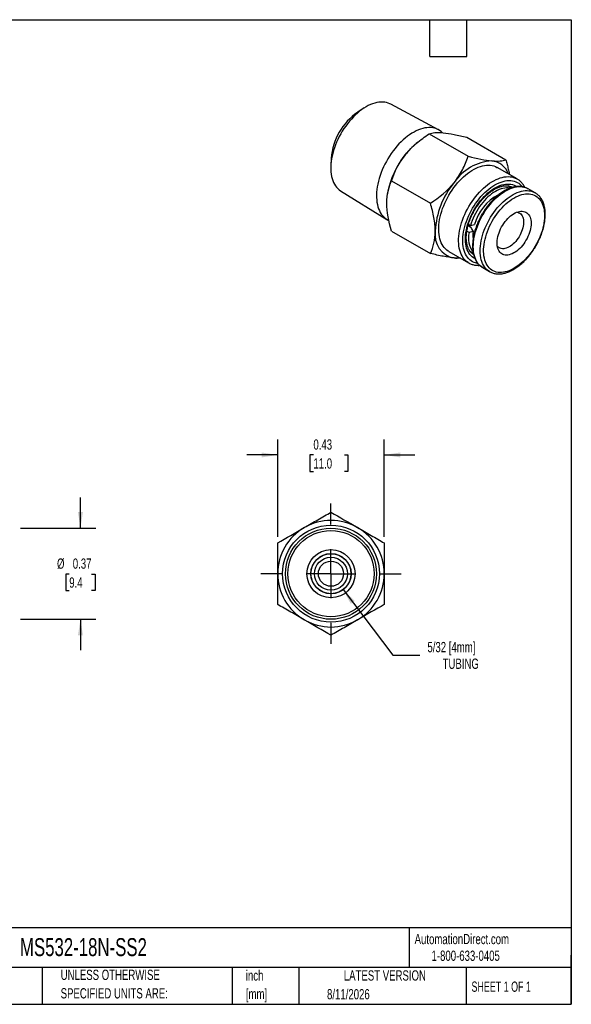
# Model space of a CAD drawing. Header units: inches. Extents: x 0.12 to 5.38, y 0.12 to 4.12.
# Tile 2 of 2: x 3.13 to 5.38, y 0.12 to 4.12. Entities that reach past the tile are written whole.
import ezdxf

# ---------------------------------------------------------------- set-up
doc = ezdxf.new("R2010")
doc.units = ezdxf.units.IN
doc.header["$LTSCALE"] = 0.5
doc.header["$MEASUREMENT"] = 0
doc.linetypes.add('SLD-Center', pattern=[0.75, 0.6, -0.05, 0.05, -0.05])
doc.linetypes.add('SLD-Solid', pattern=[0])
doc.layers.add('CENTER', color=40, linetype='SLD-Center')
doc.layers.add('DIMENSIONS', color=140, linetype='SLD-Solid', lineweight=25)
doc.layers.add('TEXT', color=140, linetype='SLD-Solid', lineweight=25)
doc.styles.add('SLDTEXTSTYLE0', font='TXT', dxfattribs={"width": 0.7})
doc.styles.add('SLDTEXTSTYLE1', font='TXT', dxfattribs={"width": 0.65})
doc.dimstyles.new('SLDDIMSTYLE1', dxfattribs={"dimtxt": 0.04248, "dimasz": 0.065, "dimexe": 0, "dimexo": 0.0625, "dimgap": 0.01062, "dimtad": 0, "dimtih": 1, "dimtoh": 1, "dimrnd": 1e-09, "dimdsep": 46, "dimtxsty": 'SLDTEXTSTYLE0', "dimsah": 1, "dimcen": 0.09, "dimadec": 0, "dimazin": 2, "dimtfac": 1, "dimtmove": 0, "dimatfit": 0, "dimfxl": 0, "dimfrac": 2, "dimtolj": 1, "dimtzin": 12, "dimarcsym": 0})
doc.dimstyles.new('SLDDIMSTYLE3', dxfattribs={"dimtxt": 0.04248, "dimasz": 0.065, "dimexe": 0, "dimexo": 0.0625, "dimgap": 0.01062, "dimtad": 0, "dimtih": 1, "dimtoh": 1, "dimrnd": 1e-09, "dimzin": 12, "dimdsep": 46, "dimtxsty": 'SLDTEXTSTYLE0', "dimsah": 1, "dimcen": 0, "dimadec": 0, "dimazin": 3, "dimtfac": 1, "dimtofl": 0, "dimtmove": 0, "dimatfit": 3, "dimfxl": 0, "dimfrac": 2, "dimtolj": 1, "dimtzin": 12, "dimarcsym": 0})

# ---------------------------------------------------------------- blocks, each defined once
blk = doc.blocks.new('SW_NOTE_0')
at = {"layer": 'TEXT', "color": 0, "char_height": 0.04167, "attachment_point": 1, "style": 'SLDTEXTSTYLE0'}
for s, insert in [('inch', (0, 0.0537)), ('[mm]', (0, -0.0215))]:
    blk.add_mtext(s, dxfattribs=dict(at, insert=insert))
blk = doc.blocks.new('SW_NOTE_0_1')
at = {"layer": 'TEXT', "color": 0, "char_height": 0.041667, "attachment_point": 1, "style": 'SLDTEXTSTYLE0'}
for s, insert in [('UNLESS OTHERWISE', (0, 0.0537)), ('SPECIFIED UNITS ARE:', (0, -0.0215))]:
    blk.add_mtext(s, dxfattribs=dict(at, insert=insert))
blk = doc.blocks.new('_D_2')
at = {"layer": 'DIMENSIONS'}
for p, q in [((3.3798, 2.0594), (3.3798, 2.1844)), ((3.1368, 2.0594), (3.4423, 2.0594)), ((3.3343, 1.873), (3.3201, 1.873)), ((3.3201, 1.873), (3.3201, 1.8055)), ((3.4252, 1.873), (3.4395, 1.873)), ((3.4395, 1.873), (3.4395, 1.8055)), ((3.3201, 1.8055), (3.3343, 1.8055)), ((3.4395, 1.8055), (3.4252, 1.8055)), ((3.1368, 1.6893), (3.4423, 1.6893)), ((3.3798, 1.6893), (3.3798, 1.5643))]:
    blk.add_line(p, q, dxfattribs=at)
for points in [[(3.3798, 2.0594), (3.3898, 2.1244), (3.3698, 2.1244)], [(3.3798, 1.6893), (3.3698, 1.6243), (3.3898, 1.6243)]]:
    blk.add_solid(points, dxfattribs=at)
at = {"layer": 'DIMENSIONS', "char_height": 0.04167, "attachment_point": 1, "style": 'SLDTEXTSTYLE0'}
for s, insert in [('%%c', (3.2846, 1.9362)), ('0.37', (3.3487, 1.9362)), ('9.4', (3.3343, 1.8592))]:
    blk.add_mtext(s, dxfattribs=dict(at, insert=insert))
blk = doc.blocks.new('_D_4')
at = {"layer": 'DIMENSIONS'}
for p, q in [((4.1815, 2.0243), (4.1815, 2.4193)), ((4.6146, 2.0243), (4.6146, 2.4193)), ((4.1815, 2.3568), (4.0565, 2.3568)), ((4.3268, 2.3568), (4.3126, 2.3568)), ((4.3126, 2.3568), (4.3126, 2.2893)), ((4.4531, 2.3568), (4.4673, 2.3568)), ((4.4673, 2.3568), (4.4673, 2.2893)), ((4.6146, 2.3568), (4.7396, 2.3568)), ((4.3126, 2.2893), (4.3268, 2.2893)), ((4.4673, 2.2893), (4.4531, 2.2893))]:
    blk.add_line(p, q, dxfattribs=at)
for points in [[(4.1815, 2.3568), (4.1165, 2.3668), (4.1165, 2.3468)], [(4.6146, 2.3568), (4.6796, 2.3468), (4.6796, 2.3668)]]:
    blk.add_solid(points, dxfattribs=at)
at = {"layer": 'DIMENSIONS', "char_height": 0.04167, "attachment_point": 1, "style": 'SLDTEXTSTYLE0'}
for s, insert in [('0.43', (4.3268, 2.4201)), ('11.0', (4.3268, 2.343))]:
    blk.add_mtext(s, dxfattribs=dict(at, insert=insert))
blk = doc.blocks.new('_D_5')
at = {"layer": 'DIMENSIONS'}
for p, q in [((4.4473, 1.8096), (4.6495, 1.5433)), ((4.6495, 1.5433), (4.7589, 1.5433))]:
    blk.add_line(p, q, dxfattribs=at)
blk.add_solid([(4.4473, 1.8096), (4.4786, 1.7518), (4.4945, 1.7639)], dxfattribs=at)
at = {"layer": 'DIMENSIONS', "char_height": 0.04167, "attachment_point": 1, "style": 'SLDTEXTSTYLE0'}
for s, insert in [('5/32 [4mm]', (4.7902, 1.597)), ('TUBING', (4.8519, 1.5295))]:
    blk.add_mtext(s, dxfattribs=dict(at, insert=insert))
blk = doc.blocks.new('SW_CENTERMARKSYMBOL_0')
at = {"layer": 'CENTER', "color": 0}
for p, q in [((0, 0.2), (0, 0.285)), ((0, 0), (0, 0.1)), ((-0.2, 0), (-0.285, 0)), ((0, 0), (-0.1, 0)), ((0, 0), (0, -0.1)), ((0, 0), (0.1, 0)), ((0.2, 0), (0.285, 0)), ((0, -0.2), (0, -0.285))]:
    blk.add_line(p, q, dxfattribs=at)

msp = doc.modelspace()

# ---------------------------------------------------------------- linework, layer by layer
for p, q in [((4.5332, 3.7663), (4.5069, 3.7495)), ((4.8351, 3.678), (4.6408, 3.7822)), ((4.7975, 3.6611), (4.9554, 3.57)), ((4.9506, 3.6474), (5.1085, 3.5563)), ((4.7493, 3.6259), (4.7446, 3.622)), ((4.3988, 3.5622), (4.3974, 3.5311)), ((5.1544, 3.4782), (5.0737, 3.5248)), ((4.6444, 3.4706), (4.8023, 3.3795)), ((5.1303, 3.4421), (5.1167, 3.45)), ((5.1182, 3.45), (5.1196, 3.4483)), ((5.1344, 3.4443), (5.1347, 3.4441)), ((5.1544, 3.4782), (5.1552, 3.4778)), ((4.4375, 3.43), (4.6249, 3.3138)), ((4.6281, 3.4202), (4.6276, 3.4172)), ((5.2279, 3.4222), (5.2, 3.4382)), ((4.9662, 3.2812), (4.9551, 3.2876)), ((4.9569, 3.2937), (4.9651, 3.289)), ((4.9651, 3.289), (4.9819, 3.2933)), ((4.6444, 3.2665), (4.8023, 3.1753)), ((4.9592, 3.2608), (4.9504, 3.2658)), ((4.976, 3.2651), (4.9592, 3.2608)), ((4.8769, 3.1838), (4.9576, 3.1372)), ((4.9632, 3.184), (4.9767, 3.1762)), ((4.9661, 3.1823), (4.964, 3.1827)), ((4.9773, 3.1713), (4.977, 3.1715)), ((5.015, 3.1177), (5.0147, 3.1179)), ((5.015, 3.1177), (5.0428, 3.1017)), ((5.0428, 3.1017), (5.0425, 3.1018))]:
    msp.add_line(p, q)
at = {"flags": 128}
for points in [[(4.6408, 3.7822), (4.6379, 3.7837), (4.6311, 3.7864), (4.6241, 3.7885), (4.6167, 3.7899), (4.609, 3.7906), (4.6011, 3.7906), (4.5929, 3.7899), (4.5846, 3.7884), (4.5761, 3.7863), (4.5674, 3.7835), (4.5587, 3.78), (4.5498, 3.7759), (4.541, 3.7711), (4.5321, 3.7657), (4.5233, 3.7596), (4.5146, 3.753), (4.5059, 3.7458), (4.4974, 3.7381), (4.489, 3.7299), (4.4809, 3.7212), (4.4729, 3.7121), (4.4653, 3.7025), (4.4579, 3.6926), (4.4508, 3.6824), (4.4441, 3.6718), (4.4377, 3.661), (4.4318, 3.65), (4.4262, 3.6389), (4.4211, 3.6276), (4.4164, 3.6162), (4.4123, 3.6047), (4.4085, 3.5933), (4.4053, 3.5819), (4.4027, 3.5706), (4.4005, 3.5595), (4.3989, 3.5485), (4.3978, 3.5377), (4.3972, 3.5272), (4.3972, 3.5169), (4.3978, 3.507), (4.3989, 3.4975), (4.4005, 3.4884), (4.4027, 3.4797), (4.4053, 3.4715), (4.4085, 3.4638), (4.4123, 3.4567), (4.4164, 3.4501), (4.4211, 3.4441), (4.4262, 3.4387), (4.4318, 3.4339), (4.4375, 3.43)], [(4.8514, 3.666), (4.8458, 3.6709), (4.8399, 3.6752), (4.8335, 3.6789), (4.8267, 3.6818), (4.8196, 3.6841), (4.8122, 3.6857), (4.8045, 3.6866), (4.7965, 3.6868), (4.7883, 3.6863), (4.7799, 3.685), (4.7713, 3.6831), (4.7626, 3.6805), (4.7538, 3.6773), (4.7448, 3.6733), (4.7359, 3.6687), (4.7269, 3.6635), (4.7179, 3.6577), (4.709, 3.6512), (4.7002, 3.6442), (4.6914, 3.6367), (4.6829, 3.6286), (4.6745, 3.62), (4.6663, 3.611), (4.6584, 3.6016), (4.6507, 3.5917), (4.6433, 3.5816), (4.6363, 3.571), (4.6296, 3.5603), (4.6232, 3.5492), (4.6173, 3.538), (4.6118, 3.5266), (4.6067, 3.5151), (4.6021, 3.5036), (4.5979, 3.492), (4.5943, 3.4804), (4.5911, 3.4689), (4.5885, 3.4574), (4.5864, 3.4461), (4.5848, 3.435), (4.5838, 3.4241), (4.5833, 3.4134), (4.5833, 3.4031), (4.5839, 3.393), (4.585, 3.3834), (4.5867, 3.3741), (4.5889, 3.3653), (4.5916, 3.357), (4.5948, 3.3492), (4.5985, 3.3419), (4.6027, 3.3352), (4.6074, 3.329), (4.6126, 3.3235), (4.6181, 3.3186), (4.6241, 3.3143), (4.6305, 3.3107), (4.6332, 3.3094)], [(4.8769, 3.1838), (4.8746, 3.1852), (4.8688, 3.1893), (4.8634, 3.1941), (4.8585, 3.1994), (4.854, 3.2054), (4.85, 3.2119), (4.8465, 3.219), (4.8434, 3.2266), (4.8409, 3.2347), (4.8389, 3.2433), (4.8374, 3.2523), (4.8365, 3.2617), (4.8361, 3.2715), (4.8362, 3.2815), (4.8369, 3.2919), (4.8381, 3.3025), (4.8399, 3.3133), (4.8421, 3.3243), (4.8449, 3.3353), (4.8482, 3.3465), (4.8519, 3.3576), (4.8562, 3.3688), (4.8609, 3.3799), (4.8661, 3.3909), (4.8716, 3.4018), (4.8776, 3.4125), (4.884, 3.4229), (4.8907, 3.4331), (4.8977, 3.443), (4.9051, 3.4526), (4.9127, 3.4617), (4.9205, 3.4705), (4.9286, 3.4788), (4.9368, 3.4866), (4.9452, 3.4939), (4.9537, 3.5007), (4.9623, 3.5069), (4.9709, 3.5125), (4.9796, 3.5175), (4.9882, 3.5218), (4.9968, 3.5256), (5.0053, 3.5286), (5.0137, 3.531), (5.022, 3.5327), (5.03, 3.5337), (5.0379, 3.534), (5.0455, 3.5336), (5.0528, 3.5326), (5.0599, 3.5308), (5.0666, 3.5283), (5.0729, 3.5252), (5.0737, 3.5248)], [(4.9575, 3.1373), (4.9553, 3.1386), (4.9495, 3.1427), (4.9442, 3.1475), (4.9392, 3.1528), (4.9347, 3.1588), (4.9307, 3.1653), (4.9272, 3.1724), (4.9242, 3.18), (4.9217, 3.1881), (4.9196, 3.1967), (4.9182, 3.2057), (4.9172, 3.2151), (4.9168, 3.2249), (4.917, 3.2349), (4.9176, 3.2453), (4.9188, 3.2559), (4.9206, 3.2667), (4.9228, 3.2776), (4.9256, 3.2887), (4.9289, 3.2999), (4.9327, 3.311), (4.9369, 3.3222), (4.9416, 3.3333), (4.9468, 3.3443), (4.9524, 3.3552), (4.9584, 3.3659), (4.9647, 3.3763), (4.9714, 3.3865), (4.9785, 3.3964), (4.9858, 3.406), (4.9934, 3.4151), (5.0012, 3.4239), (5.0093, 3.4322), (5.0175, 3.44), (5.0259, 3.4473), (5.0344, 3.4541), (5.043, 3.4603), (5.0517, 3.4659), (5.0603, 3.4709), (5.069, 3.4752), (5.0776, 3.479), (5.0861, 3.482), (5.0945, 3.4844), (5.1027, 3.4861), (5.1108, 3.4871), (5.1186, 3.4874), (5.1262, 3.487), (5.1336, 3.486), (5.1406, 3.4842), (5.1473, 3.4817), (5.1537, 3.4786), (5.1544, 3.4782)], [(4.9949, 3.1347), (4.993, 3.1351), (4.9861, 3.1366), (4.9795, 3.1389), (4.9733, 3.1418), (4.9675, 3.1454), (4.9621, 3.1496), (4.957, 3.1545), (4.9525, 3.16), (4.9484, 3.166), (4.9447, 3.1727), (4.9416, 3.1798), (4.9389, 3.1875), (4.9368, 3.1956), (4.9352, 3.2042), (4.9341, 3.2132), (4.9336, 3.2225), (4.9336, 3.2322), (4.9341, 3.2422), (4.9352, 3.2524), (4.9368, 3.2629), (4.9389, 3.2735), (4.9416, 3.2842), (4.9447, 3.295), (4.9484, 3.3058), (4.9525, 3.3166), (4.957, 3.3274), (4.9621, 3.338), (4.9675, 3.3486), (4.9733, 3.3589), (4.9795, 3.369), (4.9861, 3.3788), (4.993, 3.3883), (5.0002, 3.3975), (5.0076, 3.4062), (5.0153, 3.4146), (5.0231, 3.4225), (5.0312, 3.4299), (5.0393, 3.4368), (5.0476, 3.4431), (5.056, 3.4488), (5.0644, 3.454), (5.0727, 3.4585), (5.0811, 3.4624), (5.0894, 3.4656), (5.0975, 3.4682), (5.1056, 3.4701), (5.1135, 3.4713), (5.1211, 3.4718), (5.1286, 3.4716), (5.1357, 3.4707), (5.1426, 3.4692), (5.1492, 3.4669), (5.1554, 3.464), (5.1612, 3.4604), (5.1667, 3.4561), (5.1717, 3.4513), (5.1752, 3.4471)], [(4.9832, 3.1544), (4.9776, 3.1576), (4.9722, 3.1614), (4.9673, 3.166), (4.9628, 3.1711), (4.9587, 3.1769), (4.9552, 3.1832), (4.9521, 3.1901), (4.9496, 3.1975), (4.9475, 3.2053), (4.946, 3.2136), (4.9451, 3.2224), (4.9447, 3.2315), (4.9448, 3.2409), (4.9455, 3.2506), (4.9467, 3.2605), (4.9485, 3.2706), (4.9508, 3.2809), (4.9536, 3.2913), (4.9569, 3.3017), (4.9607, 3.3122), (4.965, 3.3226), (4.9697, 3.3329), (4.9749, 3.343), (4.9804, 3.353), (4.9864, 3.3628), (4.9927, 3.3722), (4.9993, 3.3814), (5.0063, 3.3902), (5.0135, 3.3986), (5.0209, 3.4066), (5.0285, 3.4141), (5.0363, 3.4211), (5.0442, 3.4275), (5.0522, 3.4334), (5.0603, 3.4387), (5.0684, 3.4434), (5.0765, 3.4474), (5.0845, 3.4508), (5.0924, 3.4535), (5.1002, 3.4555), (5.1078, 3.4568), (5.1153, 3.4574), (5.1225, 3.4573), (5.1294, 3.4565), (5.136, 3.455), (5.1423, 3.4528), (5.1483, 3.4499), (5.1524, 3.4474)], [(5.1262, 3.4409), (5.1246, 3.4412), (5.118, 3.4419), (5.1112, 3.4419), (5.1041, 3.4412), (5.0968, 3.4398), (5.0894, 3.4377), (5.0818, 3.4349), (5.0742, 3.4314), (5.0665, 3.4273), (5.0588, 3.4226), (5.0512, 3.4173), (5.0437, 3.4114), (5.0362, 3.405), (5.0289, 3.398), (5.0218, 3.3906), (5.0149, 3.3827), (5.0083, 3.3744), (5.002, 3.3658), (4.9959, 3.3568), (4.9903, 3.3476), (4.985, 3.3381), (4.9801, 3.3284), (4.9756, 3.3187), (4.9716, 3.3088), (4.9681, 3.2989), (4.9651, 3.289)], [(4.9975, 3.2962), (5.0022, 3.3069), (5.0074, 3.3175), (5.013, 3.3279), (5.019, 3.3382), (5.0254, 3.3482), (5.0321, 3.3579), (5.0391, 3.3672), (5.0464, 3.3762), (5.0539, 3.3848), (5.0616, 3.393), (5.0696, 3.4007), (5.0777, 3.4079), (5.0859, 3.4145), (5.0942, 3.4206), (5.1026, 3.4261), (5.111, 3.431), (5.1194, 3.4353), (5.1277, 3.4389), (5.1359, 3.4419), (5.144, 3.4442), (5.152, 3.4458), (5.1598, 3.4467), (5.1674, 3.4469), (5.1747, 3.4464), (5.1818, 3.4452), (5.1885, 3.4434), (5.1949, 3.4409), (5.2, 3.4382)], [(5.0381, 3.2751), (5.0428, 3.2856), (5.0479, 3.2959), (5.0534, 3.3061), (5.0593, 3.3161), (5.0655, 3.3258), (5.0721, 3.3352), (5.079, 3.3443), (5.0862, 3.353), (5.0936, 3.3613), (5.1012, 3.3691), (5.1091, 3.3765), (5.117, 3.3833), (5.1251, 3.3896), (5.1332, 3.3953), (5.1414, 3.4004), (5.1496, 3.4049), (5.1578, 3.4087), (5.1659, 3.4119), (5.1738, 3.4144), (5.1817, 3.4163), (5.1894, 3.4174), (5.1968, 3.4178), (5.2041, 3.4176), (5.211, 3.4166), (5.2177, 3.4149), (5.224, 3.4126), (5.23, 3.4096), (5.2356, 3.4059), (5.2408, 3.4015), (5.2455, 3.3966), (5.2498, 3.391), (5.2537, 3.3849), (5.257, 3.3782), (5.2598, 3.3709), (5.2622, 3.3632), (5.264, 3.355), (5.2653, 3.3464), (5.266, 3.3374), (5.2662, 3.3281), (5.2658, 3.3184), (5.265, 3.3085), (5.2635, 3.2984), (5.2616, 3.288), (5.2591, 3.2776), (5.2561, 3.2671), (5.2526, 3.2565), (5.2487, 3.2459), (5.2442, 3.2354), (5.2394, 3.225), (5.2341, 3.2147), (5.2284, 3.2046), (5.2223, 3.1948), (5.2158, 3.1852), (5.2091, 3.176), (5.2021, 3.1671), (5.1947, 3.1586), (5.1872, 3.1505), (5.1795, 3.1429), (5.1716, 3.1358), (5.1636, 3.1292), (5.1555, 3.1232), (5.1473, 3.1178), (5.1391, 3.113), (5.1309, 3.1089), (5.1228, 3.1054), (5.1148, 3.1025), (5.1068, 3.1003), (5.0991, 3.0989), (5.0915, 3.0981), (5.0841, 3.098), (5.077, 3.0986), (5.0702, 3.0999), (5.0637, 3.1019), (5.0576, 3.1046), (5.0518, 3.108), (5.0464, 3.112), (5.0414, 3.1166), (5.0369, 3.1219), (5.0328, 3.1278), (5.0292, 3.1342), (5.0261, 3.1412), (5.0235, 3.1487), (5.0215, 3.1566), (5.0199, 3.165), (5.0189, 3.1738), (5.0185, 3.183), (5.0185, 3.1925), (5.0192, 3.2023), (5.0203, 3.2123), (5.022, 3.2226), (5.0242, 3.2329), (5.0269, 3.2434), (5.0302, 3.254), (5.0339, 3.2646), (5.0381, 3.2751)], [(5.0253, 3.2801), (5.0301, 3.2908), (5.0353, 3.3014), (5.0409, 3.3119), (5.0469, 3.3221), (5.0532, 3.3321), (5.0599, 3.3418), (5.0669, 3.3512), (5.0742, 3.3602), (5.0817, 3.3688), (5.0895, 3.3769), (5.0974, 3.3846), (5.1055, 3.3918), (5.1138, 3.3985), (5.1221, 3.4046), (5.1304, 3.4101), (5.1388, 3.415), (5.1472, 3.4192), (5.1555, 3.4228), (5.1638, 3.4258), (5.1719, 3.4281), (5.1799, 3.4297), (5.1877, 3.4306), (5.1952, 3.4308), (5.2026, 3.4303), (5.2096, 3.4292), (5.2164, 3.4273), (5.2228, 3.4248), (5.228, 3.4221)], [(5.0841, 3.2675), (5.0877, 3.2753), (5.0916, 3.283), (5.096, 3.2905), (5.1007, 3.2977), (5.1058, 3.3046), (5.1111, 3.3111), (5.1167, 3.3173), (5.1224, 3.3229), (5.1284, 3.3281), (5.1344, 3.3327), (5.1405, 3.3367), (5.1466, 3.3401), (5.1527, 3.3428), (5.1587, 3.3449), (5.1646, 3.3464), (5.1703, 3.3471), (5.1758, 3.3471), (5.181, 3.3464), (5.1859, 3.345), (5.1905, 3.343), (5.1947, 3.3403), (5.1985, 3.3369), (5.2018, 3.3329), (5.2047, 3.3284), (5.2071, 3.3232), (5.209, 3.3176), (5.2103, 3.3115), (5.2112, 3.305), (5.2115, 3.2981), (5.2112, 3.2909), (5.2104, 3.2834), (5.2091, 3.2758), (5.2073, 3.268), (5.2049, 3.2601), (5.2021, 3.2522), (5.1988, 3.2444), (5.195, 3.2366), (5.1908, 3.229), (5.1863, 3.2217), (5.1814, 3.2146), (5.1762, 3.2079), (5.1708, 3.2015), (5.1651, 3.1956), (5.1592, 3.1902), (5.1532, 3.1853), (5.1472, 3.181), (5.141, 3.1773), (5.1349, 3.1742), (5.1289, 3.1718), (5.1229, 3.17), (5.1171, 3.169), (5.1116, 3.1686), (5.1062, 3.1689), (5.1011, 3.17), (5.0964, 3.1717), (5.092, 3.1741), (5.088, 3.1771), (5.0844, 3.1808), (5.0813, 3.1851), (5.0787, 3.1899), (5.0765, 3.1953), (5.0749, 3.2012), (5.0738, 3.2075), (5.0732, 3.2142), (5.0732, 3.2212), (5.0737, 3.2286), (5.0748, 3.2361), (5.0764, 3.2439), (5.0785, 3.2517), (5.0811, 3.2596), (5.0841, 3.2675)], [(5.1543, 3.3434), (5.1576, 3.3427), (5.1619, 3.341), (5.1658, 3.3387), (5.1694, 3.3358), (5.1725, 3.3322), (5.1751, 3.328), (5.1773, 3.3233), (5.1789, 3.3181), (5.18, 3.3124), (5.1806, 3.3063), (5.1807, 3.2999), (5.1802, 3.2932), (5.1792, 3.2862), (5.1776, 3.2791), (5.1755, 3.2719), (5.173, 3.2647), (5.17, 3.2575), (5.1665, 3.2504), (5.1626, 3.2435), (5.1584, 3.2369), (5.1538, 3.2305), (5.1489, 3.2245), (5.1438, 3.2189), (5.1385, 3.2138), (5.1331, 3.2092), (5.1275, 3.2052), (5.1219, 3.2018), (5.1163, 3.1989), (5.1108, 3.1968), (5.1054, 3.1953), (5.1001, 3.1945), (5.0951, 3.1944), (5.0903, 3.195), (5.0859, 3.1963), (5.0817, 3.1983), (5.078, 3.2009), (5.0747, 3.2042), (5.0742, 3.2048)], [(5.0147, 3.1179), (5.014, 3.1183), (5.0083, 3.1222), (5.0031, 3.1267), (4.9982, 3.1318), (4.9939, 3.1375), (4.9899, 3.1438), (4.9865, 3.1507), (4.9836, 3.158), (4.9811, 3.1659), (4.9792, 3.1742), (4.9778, 3.183), (4.977, 3.1921), (4.9767, 3.2016), (4.9769, 3.2114), (4.9777, 3.2215), (4.9789, 3.2318), (4.9808, 3.2423), (4.9831, 3.253), (4.986, 3.2637), (4.9893, 3.2746), (4.9932, 3.2854), (4.9975, 3.2962)], [(5.0425, 3.1018), (5.0419, 3.1022), (5.0362, 3.1061), (5.0309, 3.1106), (5.0261, 3.1157), (5.0217, 3.1214), (5.0178, 3.1277), (5.0143, 3.1346), (5.0114, 3.142), (5.009, 3.1498), (5.0071, 3.1581), (5.0057, 3.1669), (5.0048, 3.176), (5.0045, 3.1855), (5.0047, 3.1954), (5.0055, 3.2054), (5.0068, 3.2158), (5.0086, 3.2263), (5.0109, 3.2369), (5.0138, 3.2477), (5.0172, 3.2585), (5.021, 3.2693), (5.0253, 3.2801)]]:
    msp.add_lwpolyline(points, dxfattribs=at)
for radius in [0.1969, 0.185, 0.1752, 0.0978, 0.0819, 0.0813, 0.0669, 0.0512]:
    msp.add_circle((4.3981, 1.8743), radius)
for centre, radius, start, end in [((4.6498, 3.5422), 0.2518, 124.5693, 175.436), ((4.9461, 3.3821), 0.3133, 130.0075, 141.4423), ((4.975, 3.3546), 0.3531, 140.8923, 169.3062), ((5.0642, 3.3534), 0.1986, 93.5647, 146.4299), ((5.0443, 3.4732), 0.0788, 18.9206, 84.4929), ((5.1533, 3.251), 0.3315, 140.1766, 177.4121), ((5.1653, 3.2445), 0.1898, 117.1404, 165.0786), ((4.916, 3.2505), 0.0951, 170.663, 259.5384), ((5.0571, 3.239), 0.1003, 167.4626, 215.8431), ((5.0963, 3.2497), 0.1213, 172.6848, 186.9341), ((4.907, 3.2557), 0.099, 265.2126, 278.7049), ((4.3981, 1.8743), 0.2165, 60, 120), ((4.3981, 1.8743), 0.2165, 120, 180), ((4.3981, 1.8743), 0.2165, 0, 60), ((4.3981, 1.8743), 0.2165, 180, 240), ((4.3981, 1.8743), 0.2165, 300, 0), ((4.3981, 1.8743), 0.2165, 240, 300)]:
    msp.add_arc(centre, radius, start, end)
for points, knots in [([(4.7011, 3.5773), (4.7143, 3.5939), (4.7293, 3.6089), (4.7618, 3.6366), (4.7794, 3.6493), (4.7975, 3.6611)], [0, 0, 0, 0, 0.5, 0.5, 1, 1, 1, 1]), ([(4.8542, 3.6657), (4.8675, 3.6645), (4.8824, 3.6623), (4.9149, 3.6559), (4.9325, 3.6519), (4.9506, 3.6474)], [0, 0, 0, 0, 0.5, 0.5, 1, 1, 1, 1]), ([(4.8987, 3.4632), (4.912, 3.4798), (4.923, 3.497), (4.9416, 3.5328), (4.9491, 3.5514), (4.9554, 3.57)], [0, 0, 0, 0, 0.5, 0.5, 1, 1, 1, 1]), ([(5.0518, 3.5516), (5.0651, 3.5504), (5.0761, 3.5504), (5.0947, 3.5522), (5.1022, 3.5539), (5.1085, 3.5563)], [0, 0, 0, 0, 0.5, 0.5, 1, 1, 1, 1]), ([(5.1085, 3.5563), (5.1104, 3.5499), (5.1141, 3.537), (5.1188, 3.518), (5.1219, 3.5043), (5.123, 3.4972), (5.1232, 3.4962)], [0, 0, 0, 0, 0.317111, 0.634374, 0.951323, 1, 1, 1, 1]), ([(4.6245, 3.38), (4.6245, 3.3977), (4.6265, 3.4139), (4.6334, 3.4439), (4.6385, 3.4578), (4.6444, 3.4706)], [0, 0, 0, 0, 0.5, 0.5, 1, 1, 1, 1]), ([(4.9771, 3.1715), (4.9762, 3.172), (4.9738, 3.1734), (4.9701, 3.1763), (4.966, 3.1803), (4.9624, 3.1848), (4.9591, 3.1898), (4.9563, 3.1953), (4.9539, 3.2013), (4.9518, 3.2077), (4.9502, 3.2146), (4.9491, 3.2218), (4.9483, 3.2295), (4.948, 3.2374), (4.9482, 3.2457), (4.9488, 3.2543), (4.9499, 3.2631), (4.9514, 3.2722), (4.9534, 3.2814), (4.9559, 3.2907), (4.9588, 3.3001), (4.9621, 3.3095), (4.9658, 3.3189), (4.9699, 3.3283), (4.9744, 3.3376), (4.9793, 3.3468), (4.9845, 3.3558), (4.9901, 3.3645), (4.9959, 3.3731), (5.002, 3.3813), (5.0083, 3.3892), (5.0149, 3.3967), (5.0216, 3.4039), (5.0285, 3.4106), (5.0355, 3.4169), (5.0425, 3.4226), (5.0496, 3.4279), (5.0567, 3.4327), (5.0638, 3.4369), (5.0708, 3.4405), (5.0778, 3.4436), (5.0846, 3.4462), (5.0912, 3.4481), (5.0977, 3.4495), (5.1039, 3.4503), (5.1099, 3.4505), (5.1157, 3.4502), (5.1213, 3.4493), (5.1265, 3.4479), (5.1309, 3.4462), (5.1334, 3.4447), (5.1344, 3.4442)], [0, 0, 0, 0, 0.011894, 0.034349, 0.056624, 0.078548, 0.100071, 0.121238, 0.142126, 0.162816, 0.183375, 0.203857, 0.2243, 0.244729, 0.265159, 0.285601, 0.306062, 0.326548, 0.347058, 0.367592, 0.388149, 0.408726, 0.42932, 0.449928, 0.470546, 0.491172, 0.511801, 0.532429, 0.553053, 0.573668, 0.594272, 0.614859, 0.635428, 0.655974, 0.676494, 0.696987, 0.71745, 0.737883, 0.758287, 0.778668, 0.799033, 0.819394, 0.839768, 0.860183, 0.880679, 0.90131, 0.922144, 0.94326, 0.964733, 0.986605, 1, 1, 1, 1]), ([(5.2001, 3.4381), (5.1982, 3.4392), (5.1943, 3.4413), (5.1881, 3.4438), (5.1814, 3.4457), (5.1745, 3.4471), (5.1673, 3.4477), (5.1599, 3.4478), (5.1523, 3.4472), (5.1446, 3.446), (5.1366, 3.4442), (5.1286, 3.4417), (5.1205, 3.4386), (5.1124, 3.4349), (5.1042, 3.4306), (5.0961, 3.4257), (5.088, 3.4203), (5.08, 3.4144), (5.0722, 3.4079), (5.0644, 3.401), (5.0568, 3.3936), (5.0494, 3.3859), (5.0423, 3.3777), (5.0353, 3.3691), (5.0287, 3.3603), (5.0223, 3.3511), (5.0162, 3.3417), (5.0105, 3.332), (5.0051, 3.3222), (5.0001, 3.3121), (4.9965, 3.3044), (4.9947, 3.3), (4.9942, 3.299)], [0, 0, 0, 0, 0.031269, 0.064156, 0.097099, 0.130181, 0.163467, 0.196997, 0.230781, 0.264806, 0.299042, 0.333446, 0.367972, 0.40258, 0.437233, 0.471907, 0.506576, 0.541228, 0.575859, 0.610464, 0.645044, 0.679599, 0.714132, 0.748645, 0.783143, 0.817629, 0.852107, 0.886581, 0.921054, 0.955532, 0.990016, 1, 1, 1, 1]), ([(5.1855, 3.4444), (5.1851, 3.4453), (5.1835, 3.4486), (5.1802, 3.4539), (5.1757, 3.46), (5.1708, 3.4655), (5.1655, 3.4705), (5.1603, 3.4746), (5.1567, 3.4767), (5.1552, 3.4777)], [0, 0, 0, 0, 0.063951, 0.229789, 0.394278, 0.557353, 0.719079, 0.879663, 1, 1, 1, 1]), ([(5.0425, 3.1019), (5.0433, 3.1014), (5.046, 3.0998), (5.051, 3.0975), (5.0575, 3.0952), (5.0643, 3.0935), (5.0713, 3.0925), (5.0785, 3.092), (5.086, 3.0922), (5.0937, 3.0931), (5.1015, 3.0945), (5.1095, 3.0966), (5.1175, 3.0994), (5.1257, 3.1027), (5.1338, 3.1067), (5.142, 3.1112), (5.1501, 3.1163), (5.1581, 3.1219), (5.1661, 3.1281), (5.1739, 3.1347), (5.1816, 3.1418), (5.1891, 3.1494), (5.1964, 3.1573), (5.2035, 3.1657), (5.2103, 3.1743), (5.2168, 3.1833), (5.2231, 3.1926), (5.229, 3.2021), (5.2346, 3.2119), (5.2399, 3.2218), (5.2447, 3.2319), (5.2492, 3.2421), (5.2532, 3.2523), (5.2569, 3.2626), (5.26, 3.2729), (5.2628, 3.2832), (5.265, 3.2934), (5.2668, 3.3035), (5.2681, 3.3134), (5.2689, 3.3232), (5.2692, 3.3327), (5.2689, 3.342), (5.2682, 3.3511), (5.267, 3.3598), (5.2652, 3.3681), (5.263, 3.3761), (5.2602, 3.3837), (5.257, 3.3908), (5.2533, 3.3973), (5.2491, 3.4034), (5.2445, 3.4089), (5.2395, 3.4139), (5.2341, 3.4182), (5.2302, 3.4209), (5.2281, 3.422), (5.228, 3.4221)], [0, 0, 0, 0, 0.0073897, 0.0260527, 0.0447195, 0.0634383, 0.0822526, 0.1011936, 0.1202771, 0.1395038, 0.1588612, 0.1783284, 0.1978803, 0.2174919, 0.2371409, 0.2568095, 0.2764829, 0.2961507, 0.3158077, 0.3354511, 0.35508, 0.3746944, 0.3942954, 0.4138845, 0.4334634, 0.4530342, 0.4725991, 0.4921604, 0.5117204, 0.5312813, 0.5508448, 0.5704132, 0.5899889, 0.6095742, 0.6291714, 0.6487827, 0.6684101, 0.6880552, 0.7077191, 0.727402, 0.747103, 0.7668191, 0.7865452, 0.8062694, 0.8259764, 0.8456467, 0.8652562, 0.8847771, 0.9041817, 0.9234468, 0.942559, 0.9615193, 0.9803454, 0.999071, 1, 1, 1, 1]), ([(4.8222, 3.2659), (4.8222, 3.2836), (4.8202, 3.3021), (4.8132, 3.3401), (4.8082, 3.3598), (4.8023, 3.3795)], [0, 0, 0, 0, 0.5, 0.5, 1, 1, 1, 1]), ([(4.9942, 3.299), (4.9935, 3.2972), (4.9913, 3.292), (4.9881, 3.2833), (4.9846, 3.2731), (4.9817, 3.2628), (4.9791, 3.2525), (4.9771, 3.2424), (4.9755, 3.2323), (4.9744, 3.2225), (4.9738, 3.2128), (4.9737, 3.2033), (4.9741, 3.1941), (4.9751, 3.1852), (4.9765, 3.1766), (4.9785, 3.1684), (4.9809, 3.1606), (4.9839, 3.1533), (4.9873, 3.1464), (4.9913, 3.14), (4.9956, 3.1341), (5.0004, 3.1289), (5.0056, 3.1242), (5.0103, 3.1205), (5.0135, 3.1187), (5.0147, 3.118)], [0, 0, 0, 0, 0.024002, 0.0694, 0.114826, 0.160281, 0.205771, 0.2513, 0.296871, 0.342487, 0.388146, 0.433844, 0.479574, 0.525318, 0.571043, 0.616712, 0.662273, 0.707668, 0.752831, 0.7977, 0.84223, 0.886401, 0.930232, 0.97378, 1, 1, 1, 1]), ([(4.8987, 3.157), (4.8854, 3.1582), (4.8705, 3.1605), (4.838, 3.1668), (4.8204, 3.1708), (4.8023, 3.1753)], [0, 0, 0, 0, 0.5, 0.5, 1, 1, 1, 1]), ([(4.9247, 3.1562), (4.9241, 3.1562), (4.9201, 3.1559), (4.9117, 3.1561), (4.903, 3.1567), (4.8987, 3.157)], [0, 0, 0, 0, 0.085019, 0.542928, 1, 1, 1, 1]), ([(4.9575, 3.1373), (4.9578, 3.1371), (4.9601, 3.1357), (4.9647, 3.1336), (4.9713, 3.131), (4.9782, 3.129), (4.9854, 3.1277), (4.9929, 3.127), (4.9985, 3.1269), (5.0018, 3.1271), (5.0024, 3.1272)], [0, 0, 0, 0, 0.0207446, 0.1764003, 0.3320192, 0.4879843, 0.6446881, 0.8024348, 0.9614129, 1, 1, 1, 1]), ([(4.2898, 2.0619), (4.3086, 2.0727), (4.3269, 2.0833), (4.363, 2.1041), (4.3808, 2.1144), (4.3981, 2.1244)], [0, 0, 0, 0, 0.5, 0.5, 1, 1, 1, 1]), ([(4.5063, 2.0619), (4.5251, 2.051), (4.5435, 2.0404), (4.5796, 2.0196), (4.5974, 2.0093), (4.6146, 1.9993)], [0, 0, 0, 0, 0.5, 0.5, 1, 1, 1, 1]), ([(4.1815, 1.8743), (4.1815, 1.896), (4.1815, 1.9172), (4.1815, 1.9589), (4.1815, 1.9794), (4.1815, 1.9993)], [0, 0, 0, 0, 0.5, 0.5, 1, 1, 1, 1]), ([(4.6146, 1.8743), (4.6146, 1.8526), (4.6146, 1.8314), (4.6146, 1.7898), (4.6146, 1.7692), (4.6146, 1.7493)], [0, 0, 0, 0, 0.5, 0.5, 1, 1, 1, 1]), ([(4.2898, 1.6868), (4.271, 1.6976), (4.2527, 1.7082), (4.2166, 1.7291), (4.1988, 1.7393), (4.1815, 1.7493)], [0, 0, 0, 0, 0.5, 0.5, 1, 1, 1, 1]), ([(4.5063, 1.6868), (4.4876, 1.676), (4.4692, 1.6654), (4.4331, 1.6445), (4.4153, 1.6343), (4.3981, 1.6243)], [0, 0, 0, 0, 0.5, 0.5, 1, 1, 1, 1])]:
    msp.add_open_spline(points, degree=3, knots=knots)
for points in [[(4.7975, 3.6611), (4.8101, 3.6658), (4.8274, 3.6681), (4.8542, 3.6657)], [(4.6444, 3.4706), (4.657, 3.508), (4.6743, 3.544), (4.7011, 3.5773)], [(4.9554, 3.57), (4.9918, 3.5609), (5.025, 3.554), (5.0518, 3.5516)], [(4.8023, 3.3795), (4.8387, 3.4031), (4.8719, 3.4299), (4.8987, 3.4632)], [(4.6444, 3.2665), (4.6325, 3.306), (4.6245, 3.3443), (4.6245, 3.38)], [(4.9662, 3.2812), (4.9695, 3.2759), (4.9727, 3.2705), (4.976, 3.2651)], [(4.8023, 3.1753), (4.8142, 3.2011), (4.8222, 3.2302), (4.8222, 3.2659)], [(4.3981, 2.1244), (4.4327, 2.1044), (4.4684, 2.0837), (4.5063, 2.0619)], [(4.1815, 1.9993), (4.2162, 2.0193), (4.2519, 2.04), (4.2898, 2.0619)], [(4.6146, 1.9993), (4.6146, 1.9593), (4.6146, 1.9181), (4.6146, 1.8743)], [(4.1815, 1.7493), (4.1815, 1.7893), (4.1815, 1.8305), (4.1815, 1.8743)], [(4.6146, 1.7493), (4.58, 1.7293), (4.5443, 1.7087), (4.5063, 1.6868)], [(4.3981, 1.6243), (4.3634, 1.6443), (4.3277, 1.6649), (4.2898, 1.6868)]]:
    msp.add_open_spline(points, degree=3)
at = {"layer": 'TEXT'}
for p, q in [((0.125, 4.125), (5.375, 4.125)), ((4.8, 3.975), (4.8, 4.125)), ((4.95, 3.975), (4.95, 4.125)), ((5.375, 4.125), (5.375, 0.125)), ((4.8, 3.975), (4.95, 3.975)), ((5.375, 0.4356), (0.125, 0.4356)), ((4.7161, 0.4356), (4.7161, 0.275)), ((5.375, 0.125), (5.375, 0.325)), ((5.375, 0.275), (0.125, 0.275)), ((3.224, 0.275), (3.224, 0.125)), ((3.9965, 0.275), (3.9965, 0.125)), ((4.268, 0.275), (4.268, 0.125)), ((4.9478, 0.275), (4.9478, 0.125)), ((0.125, 0.125), (5.375, 0.125))]:
    msp.add_line(p, q, dxfattribs=at)

# ---------------------------------------------------------------- block references
at = {"layer": 'CENTER'}
msp.add_blockref('SW_CENTERMARKSYMBOL_0', (4.3981, 1.8743), dxfattribs=at)
at = {"layer": 'TEXT'}
for name, p in [('SW_NOTE_0_1', (3.2994, 0.212)), ('SW_NOTE_0', (4.052, 0.2093))]:
    msp.add_blockref(name, p, dxfattribs=at)

# ---------------------------------------------------------------- texts
for s, insert, char_height, attachment_point, style in [('AutomationDirect.com', (4.7381, 0.411), 0.041667, 1, 'SLDTEXTSTYLE0'), ('MS532-18N-SS2', (3.134, 0.3937), 0.072917, 1, 'SLDTEXTSTYLE0'), ('1-800-633-0405', (4.8069, 0.3432), 0.041667, 1, 'SLDTEXTSTYLE0'), ('LATEST VERSION', (4.6172, 0.2631), 0.041667, 2, 'SLDTEXTSTYLE0'), ('SHEET 1 OF 1', (4.9693, 0.2175), 0.041667, 1, 'SLDTEXTSTYLE1'), ('8/11/2026', (4.3821, 0.1868), 0.04167, 1, 'SLDTEXTSTYLE0')]:
    msp.add_mtext(s, dxfattribs=dict(at, insert=insert, char_height=char_height, attachment_point=attachment_point, style=style))

# ---------------------------------------------------------------- dimensions: what is measured, and where the dimension line sits
at = {"layer": 'DIMENSIONS'}
dim = msp.add_linear_dim(base=(4.6146, 2.3568), p1=(4.1815, 1.9993), p2=(4.6146, 1.9993), dimstyle='SLDDIMSTYLE1', dxfattribs=at)
dim.commit()
dim.dimension.update_dxf_attribs({"geometry": '_D_4', "text_midpoint": (4.39, 2.3568), "dimtype": 160})
dim = msp.add_linear_dim(base=(3.3798, 1.6893), p1=(3.1118, 2.0594), p2=(3.1118, 1.6893), angle=90, text='%%c<>', dimstyle='SLDDIMSTYLE1', dxfattribs=at)
dim.commit()
dim.dimension.update_dxf_attribs({"geometry": '_D_2', "text_midpoint": (3.3798, 1.873), "dimtype": 160})
dim = msp.add_diameter_dim_2p(p1=(4.3489, 1.9391), p2=(4.4473, 1.8096), text='5/32 [4mm]\\PTUBING', dimstyle='SLDDIMSTYLE3', override={"dimpost": '<>'}, dxfattribs=at)
dim.commit()
dim.dimension.update_dxf_attribs({"geometry": '_D_5', "text_midpoint": (4.9625, 1.5433), "dimtype": 163})

doc.saveas('drawing.dxf')
